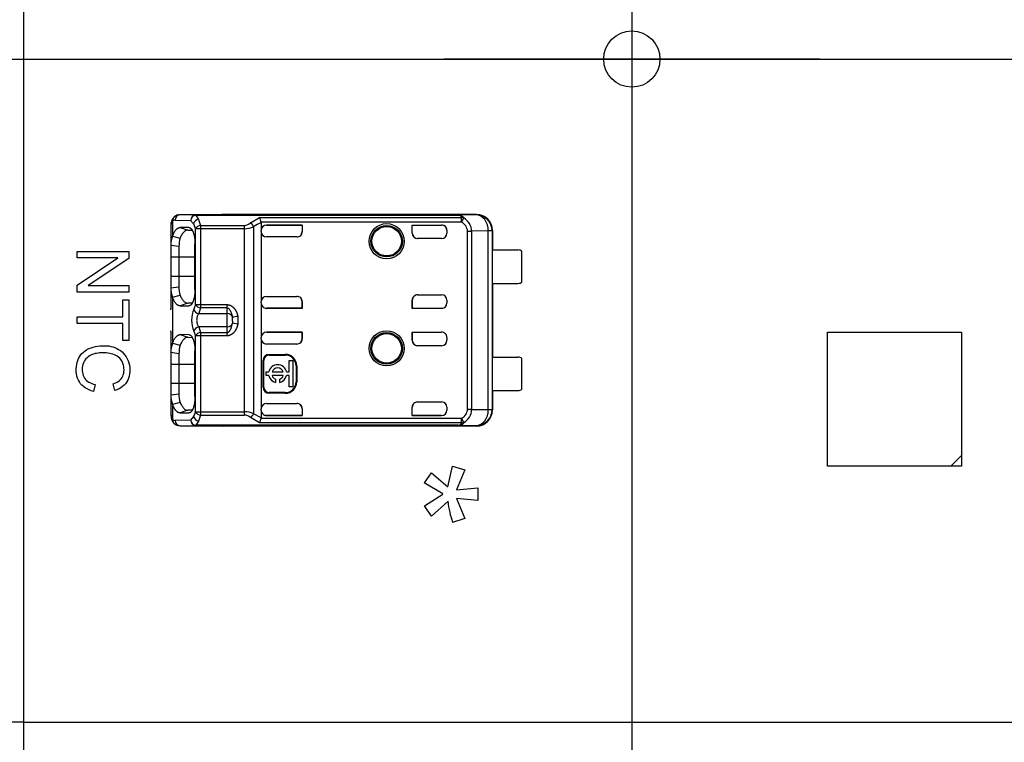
# Model space of a CAD drawing. Header units: millimetres. Extents: x 7 to 819, y 15 to 587.
# Tile 5 of 45: x 73 to 109, y 204 to 231. Entities that reach past the tile are written whole.
import ezdxf
from ezdxf.enums import TextEntityAlignment as Align
from ezdxf.lldxf.tags import DXFTag

# ---------------------------------------------------------------- set-up
doc = ezdxf.new("R2010")
doc.units = ezdxf.units.MM
doc.layers.add('Default', color=7, linetype='Continuous')
doc.layers.add('RECLED_224X50MM_', color=7, linetype='Continuous')
doc.styles.add('SEACAD_Arial', font='arial.ttf')
tags = doc.linetypes.add('CENTER2', pattern=[28.575, 19.05, -3.175, 3.175, -3.175]).pattern_tags.tags
tags[10:11] = [DXFTag(74, 4), DXFTag(75, 0), DXFTag(340, '0'), DXFTag(46, 0.0), DXFTag(50, 0.0), DXFTag(44, 0.0), DXFTag(45, 0.0)]
tags[8:9] = [DXFTag(74, 4), DXFTag(75, 0), DXFTag(340, '0'), DXFTag(46, 0.0), DXFTag(50, 0.0), DXFTag(44, 0.0), DXFTag(45, 0.0)]
tags[6:7] = [DXFTag(74, 4), DXFTag(75, 0), DXFTag(340, '0'), DXFTag(46, 0.0), DXFTag(50, 0.0), DXFTag(44, 0.0), DXFTag(45, 0.0)]
tags[4:5] = [DXFTag(74, 4), DXFTag(75, 0), DXFTag(340, '0'), DXFTag(46, 0.0), DXFTag(50, 0.0), DXFTag(44, 0.0), DXFTag(45, 0.0)]
doc.dimstyles.new('ISO', dxfattribs={"dimtxt": 3.5, "dimasz": 3.5, "dimexe": 1.75, "dimexo": 0, "dimgap": 0.875, "dimtad": 1, "dimtxsty": 'SEACAD_Arial', "dimblk1": '_SE_FILLED', "dimblk2": '_SE_FILLED', "dimsah": 1, "dimcen": 1.75, "dimadec": 0, "dimazin": 0, "dimtfac": 0.5, "dimtdec": 3, "dimtmove": 0, "dimatfit": 3, "dimfxl": 1, "dimarcsym": 0})

# ---------------------------------------------------------------- blocks, each defined once
blk = doc.blocks.new('SEANNOT_GROUP26')
at = {"layer": 'Default', "color": 7, "linetype": 'CENTER2'}
blk.add_line((67.179, 229.57), (301.314, 229.57), dxfattribs=at)
blk = doc.blocks.new('SEANNOT_GROUP27')
at = {"layer": 'Default', "color": 7, "linetype": 'CENTER2'}
for p, q in [((95.36, 236.57), (95.36, 222.57)), ((102.36, 229.57), (88.36, 229.57))]:
    blk.add_line(p, q, dxfattribs=at)
blk = doc.blocks.new('SE3')
at = {"layer": 'RECLED_224X50MM_', "color": 7, "linetype": 'Continuous'}
for p, q in [((72.66, 254.32), (72.66, 204.82)), ((78.221, 223.52), (78.221, 222.964)), ((78.315, 223.56), (78.896, 223.546)), ((79.084, 223.746), (78.503, 223.76)), ((80.11, 223.76), (78.503, 223.76)), ((78.895, 223.546), (79.002, 223.42)), ((79.002, 223.419), (79.076, 223.236)), ((79.084, 223.746), (88.872, 223.746)), ((79.084, 223.746), (79.084, 223.741)), ((79.084, 223.742), (79.191, 223.585)), ((88.872, 223.741), (79.084, 223.741)), ((79.191, 223.587), (79.264, 223.361)), ((80.103, 223.76), (80.11, 223.76)), ((89.56, 223.77), (80.11, 223.77)), ((80.11, 223.77), (80.11, 223.76)), ((81.131, 223.456), (81.463, 223.655)), ((81.463, 223.655), (89, 223.655)), ((89, 223.476), (81.525, 223.476)), ((81.527, 223.458), (81.527, 223.175)), ((89.544, 223.753), (88.872, 223.746)), ((88.872, 223.741), (88.872, 223.746)), ((89, 223.476), (89, 223.655)), ((89.081, 223.631), (89.086, 223.641)), ((89.544, 223.753), (89.56, 223.77)), ((78.16, 223.364), (78.16, 222.61)), ((78.505, 223.283), (78.787, 223.183)), ((78.833, 223.28), (78.505, 223.283)), ((78.787, 223.183), (78.946, 223.181)), ((79.076, 220.404), (79.076, 223.236)), ((79.264, 223.236), (79.076, 223.236)), ((79.264, 223.361), (80.904, 223.361)), ((79.264, 223.361), (79.264, 223.236)), ((80.904, 223.236), (79.264, 223.236)), ((79.264, 223.236), (79.264, 220.404)), ((80.904, 223.236), (80.904, 223.361)), ((80.904, 216.404), (80.904, 223.236)), ((81.244, 223.313), (81.244, 216.327)), ((81.527, 223.13), (81.527, 223.175)), ((81.527, 223.13), (81.527, 220.51)), ((81.527, 223.13), (81.527, 223.13)), ((83.06, 223.375), (81.727, 223.375)), ((81.727, 223.375), (81.727, 223.374)), ((81.727, 223.374), (83.053, 223.374)), ((83.053, 223.374), (83.06, 223.375)), ((83.053, 223.374), (83.053, 223.123)), ((83.053, 223.123), (83.06, 223.13)), ((83.06, 223.375), (83.06, 223.13)), ((87.16, 223.07), (87.16, 223.375)), ((87.16, 223.375), (88.26, 223.375)), ((87.167, 223.374), (87.16, 223.375)), ((87.16, 223.07), (87.167, 223.07)), ((87.167, 223.07), (87.167, 223.374)), ((87.167, 223.374), (88.26, 223.374)), ((88.26, 223.374), (88.26, 223.375)), ((88.46, 223.175), (88.46, 223.07)), ((89.228, 216.493), (89.228, 223.147)), ((90.003, 223.153), (89.381, 223.148)), ((89.381, 223.147), (89.381, 216.493)), ((90.144, 223.153), (90.003, 223.153)), ((90.003, 216.487), (90.003, 223.153)), ((90.144, 223.153), (90.145, 223.155)), ((90.144, 223.153), (90.144, 216.487)), ((90.16, 223.17), (90.145, 223.17)), ((90.145, 223.17), (90.145, 223.155)), ((90.16, 223.17), (90.16, 222.445)), ((78.22, 222.962), (78.502, 222.89)), ((82.86, 222.93), (81.727, 222.93)), ((88.26, 222.87), (87.36, 222.87)), ((74.658, 222.145), (74.658, 222.392)), ((74.658, 222.392), (76.593, 222.392)), ((76.593, 222.392), (76.593, 222.128)), ((78.459, 222.571), (78.16, 222.611)), ((78.16, 222.611), (78.16, 222.17)), ((78.459, 222.571), (78.459, 222.17)), ((79.055, 220.971), (79.055, 222.671)), ((90.158, 221.195), (90.158, 222.445)), ((90.158, 222.445), (91.11, 222.445)), ((91.26, 221.245), (91.26, 222.395)), ((74.658, 221.131), (76.178, 222.145)), ((76.178, 222.145), (74.658, 222.145)), ((76.593, 222.128), (75.073, 221.114)), ((78.459, 222.17), (78.16, 222.17)), ((78.16, 222.17), (78.16, 221.47)), ((79.055, 222.17), (78.459, 222.17)), ((78.459, 222.17), (78.459, 221.47)), ((78.16, 221.47), (78.16, 221.029)), ((78.16, 221.47), (78.459, 221.47)), ((78.459, 221.47), (78.459, 221.069)), ((78.459, 221.47), (79.055, 221.47)), ((74.658, 220.867), (74.658, 221.131)), ((76.593, 220.867), (74.658, 220.867)), ((75.073, 221.114), (76.593, 221.114)), ((76.593, 221.114), (76.593, 220.867)), ((78.16, 221.03), (78.16, 220.241)), ((78.161, 221.029), (78.459, 221.069)), ((90.158, 221.195), (91.11, 221.195)), ((90.16, 221.195), (90.16, 218.445)), ((76.365, 219.952), (76.365, 220.588)), ((76.365, 220.588), (76.593, 220.588)), ((76.593, 220.588), (76.593, 219.058)), ((78.22, 220.679), (78.502, 220.75)), ((78.221, 220.676), (78.221, 218.964)), ((81.527, 220.464), (81.527, 220.51)), ((81.727, 220.71), (82.86, 220.71)), ((83.053, 220.266), (83.053, 220.517)), ((83.053, 220.517), (83.06, 220.51)), ((83.06, 220.51), (83.06, 220.264)), ((87.16, 220.264), (87.16, 220.57)), ((87.167, 220.57), (87.16, 220.57)), ((87.167, 220.57), (87.167, 220.266)), ((87.36, 220.77), (88.26, 220.77)), ((88.46, 220.57), (88.46, 220.464)), ((78.161, 220.214), (78.16, 220.241)), ((78.504, 220.357), (78.833, 220.36)), ((78.787, 220.457), (78.505, 220.357)), ((78.947, 220.459), (78.787, 220.457)), ((79.076, 220.404), (79.008, 220.231)), ((79.076, 220.404), (79.264, 220.404)), ((79.264, 220.279), (79.196, 220.066)), ((79.264, 220.404), (80.26, 220.404)), ((79.264, 220.404), (79.264, 220.279)), ((80.26, 220.279), (79.264, 220.279)), ((80.26, 220.279), (80.26, 220.404)), ((80.26, 220.066), (80.26, 220.279)), ((81.527, 220.464), (81.527, 219.175)), ((81.727, 220.266), (81.727, 220.264)), ((83.053, 220.266), (81.727, 220.266)), ((83.06, 220.264), (81.727, 220.264)), ((83.053, 220.266), (83.06, 220.264)), ((87.167, 220.266), (87.16, 220.264)), ((88.26, 220.264), (87.16, 220.264)), ((87.167, 220.266), (88.26, 220.266)), ((88.26, 220.264), (88.26, 220.266)), ((74.658, 219.695), (74.658, 219.952)), ((74.658, 219.952), (76.365, 219.952)), ((79.196, 220.066), (80.26, 220.066)), ((80.26, 219.574), (80.26, 220.066)), ((80.46, 219.808), (80.457, 219.932)), ((80.459, 219.791), (80.46, 219.708)), ((80.46, 219.791), (80.46, 219.808)), ((80.654, 219.962), (80.654, 219.678)), ((76.365, 219.695), (74.658, 219.695)), ((76.365, 219.058), (76.365, 219.695)), ((78.16, 219.399), (78.161, 219.426)), ((78.16, 219.399), (78.16, 218.61)), ((79.008, 219.409), (79.076, 219.236)), ((80.26, 219.574), (79.196, 219.574)), ((79.196, 219.574), (79.264, 219.361)), ((80.26, 219.361), (80.26, 219.574)), ((80.389, 219.485), (80.457, 219.708)), ((80.654, 219.678), (80.457, 219.708)), ((83.06, 219.375), (81.727, 219.375)), ((81.727, 219.375), (81.727, 219.374)), ((81.727, 219.374), (83.053, 219.374)), ((83.053, 219.374), (83.06, 219.375)), ((83.053, 219.123), (83.053, 219.374)), ((83.06, 219.375), (83.06, 219.13)), ((87.16, 219.07), (87.16, 219.375)), ((87.16, 219.375), (88.26, 219.375)), ((87.167, 219.374), (87.16, 219.375)), ((87.167, 219.374), (87.167, 219.07)), ((87.167, 219.374), (88.26, 219.374)), ((88.26, 219.374), (88.26, 219.375)), ((76.593, 219.058), (76.365, 219.058)), ((78.505, 219.283), (78.787, 219.183)), ((78.833, 219.28), (78.505, 219.283)), ((78.787, 219.183), (78.946, 219.181)), ((79.076, 216.404), (79.076, 219.236)), ((79.264, 219.236), (79.076, 219.236)), ((79.264, 219.361), (79.264, 219.236)), ((79.264, 219.361), (80.26, 219.361)), ((80.26, 219.236), (79.264, 219.236)), ((79.264, 219.236), (79.264, 216.404)), ((80.26, 219.236), (80.26, 219.361)), ((81.527, 219.13), (81.527, 219.175)), ((81.527, 219.13), (81.527, 216.51)), ((83.053, 219.123), (83.06, 219.13)), ((87.16, 219.07), (87.167, 219.07)), ((88.46, 219.175), (88.46, 219.07)), ((102.66, 219.37), (107.66, 219.37)), ((102.66, 214.37), (102.66, 219.37)), ((107.66, 219.37), (107.66, 214.77)), ((78.22, 218.962), (78.502, 218.89)), ((79.055, 216.971), (79.055, 218.671)), ((82.86, 218.93), (81.727, 218.93)), ((88.26, 218.87), (87.36, 218.87)), ((78.459, 218.571), (78.16, 218.611)), ((78.16, 218.611), (78.16, 218.17)), ((78.459, 218.571), (78.459, 218.17)), ((81.6, 217.32), (81.6, 218.32)), ((81.627, 218.32), (81.6, 218.32)), ((81.627, 217.32), (81.627, 218.32)), ((81.827, 218.546), (82.427, 218.546)), ((81.827, 218.546), (81.827, 218.52)), ((81.827, 218.52), (82.427, 218.52)), ((82.427, 218.52), (82.427, 218.546)), ((82.575, 217.888), (82.575, 218.316)), ((82.575, 218.316), (82.708, 218.316)), ((82.708, 218.316), (82.708, 217.328)), ((90.158, 217.195), (90.158, 218.445)), ((90.158, 218.445), (91.11, 218.445)), ((91.26, 217.245), (91.26, 218.395)), ((78.459, 218.17), (78.16, 218.17)), ((78.16, 218.17), (78.16, 217.47)), ((79.055, 218.17), (78.459, 218.17)), ((78.459, 218.17), (78.459, 217.47)), ((82.853, 218.12), (82.827, 218.12)), ((82.827, 218.12), (82.827, 217.52)), ((82.853, 218.12), (82.853, 217.52)), ((81.708, 217.756), (81.708, 217.888)), ((81.708, 217.888), (81.811, 217.888)), ((81.811, 217.756), (81.708, 217.756)), ((81.936, 217.888), (82.349, 217.888)), ((82.349, 217.756), (81.936, 217.756)), ((82.059, 217.622), (82.059, 217.495)), ((82.225, 217.495), (82.225, 217.622)), ((82.473, 217.888), (82.575, 217.888)), ((82.575, 217.756), (82.473, 217.756)), ((82.575, 217.328), (82.575, 217.756)), ((75.336, 217.419), (75.271, 217.162)), ((76.063, 217.194), (76.004, 217.444)), ((78.16, 217.47), (78.459, 217.47)), ((78.16, 217.47), (78.16, 217.029)), ((78.459, 217.47), (78.459, 217.069)), ((78.459, 217.47), (79.055, 217.47)), ((81.6, 217.32), (81.627, 217.32)), ((82.708, 217.328), (82.575, 217.328)), ((82.827, 217.52), (82.853, 217.52)), ((90.158, 217.195), (91.11, 217.195)), ((90.16, 217.195), (90.16, 216.47)), ((78.16, 217.03), (78.16, 216.276)), ((78.161, 217.029), (78.459, 217.069)), ((82.427, 217.12), (81.827, 217.12)), ((81.827, 217.12), (81.827, 217.094)), ((82.427, 217.094), (81.827, 217.094)), ((82.427, 217.094), (82.427, 217.12)), ((78.502, 216.75), (78.22, 216.679)), ((78.221, 216.676), (78.221, 216.12)), ((78.787, 216.457), (78.505, 216.357)), ((78.947, 216.459), (78.787, 216.457)), ((81.527, 216.464), (81.527, 216.51)), ((81.527, 216.51), (81.527, 216.51)), ((81.527, 216.464), (81.527, 216.182)), ((81.727, 216.71), (82.86, 216.71)), ((83.053, 216.518), (83.053, 216.266)), ((83.053, 216.518), (83.06, 216.51)), ((83.06, 216.51), (83.06, 216.264)), ((87.16, 216.264), (87.16, 216.57)), ((87.167, 216.57), (87.16, 216.57)), ((87.167, 216.266), (87.167, 216.57)), ((87.36, 216.77), (88.26, 216.77)), ((88.46, 216.57), (88.46, 216.464)), ((89.381, 216.492), (90.003, 216.487)), ((90.003, 216.487), (90.144, 216.487)), ((90.145, 216.485), (90.144, 216.487)), ((90.145, 216.485), (90.145, 216.47)), ((90.145, 216.47), (90.16, 216.47)), ((78.896, 216.094), (78.315, 216.08)), ((78.504, 216.357), (78.833, 216.36)), ((79.002, 216.22), (78.895, 216.093)), ((79.076, 216.404), (79.002, 216.22)), ((79.076, 216.404), (79.264, 216.404)), ((79.264, 216.279), (79.191, 216.053)), ((79.264, 216.404), (80.904, 216.404)), ((79.264, 216.404), (79.264, 216.279)), ((79.264, 216.279), (80.904, 216.279)), ((80.904, 216.279), (80.904, 216.404)), ((81.467, 215.984), (81.131, 216.185)), ((81.527, 216.182), (81.244, 216.327)), ((81.527, 216.182), (81.525, 216.164)), ((81.525, 216.164), (89, 216.164)), ((81.727, 216.266), (83.053, 216.266)), ((81.727, 216.266), (81.727, 216.264)), ((83.06, 216.264), (81.727, 216.264)), ((83.053, 216.266), (83.06, 216.264)), ((87.167, 216.266), (87.16, 216.264)), ((88.26, 216.264), (87.16, 216.264)), ((87.167, 216.266), (88.26, 216.266)), ((88.26, 216.264), (88.26, 216.266)), ((89, 215.985), (89, 216.164)), ((89.086, 215.999), (89, 216.164)), ((78.503, 215.88), (79.084, 215.894)), ((78.503, 215.88), (80.11, 215.88)), ((79.191, 216.055), (79.084, 215.898)), ((79.084, 215.899), (79.084, 215.894)), ((88.876, 215.899), (79.084, 215.899)), ((88.872, 215.894), (79.084, 215.894)), ((80.11, 215.88), (80.103, 215.88)), ((80.11, 215.88), (80.11, 215.87)), ((89.56, 215.87), (80.11, 215.87)), ((89, 215.985), (81.467, 215.985)), ((88.872, 215.894), (88.872, 215.899)), ((88.872, 215.894), (89.544, 215.887)), ((89.56, 215.87), (89.544, 215.887)), ((107.66, 214.77), (107.26, 214.37)), ((107.66, 214.77), (107.66, 214.37)), ((88.494, 213.598), (88.672, 214.375)), ((88.672, 214.375), (89.129, 214.229)), ((89.127, 214.229), (88.818, 213.493)), ((107.26, 214.37), (102.66, 214.37)), ((107.66, 214.37), (107.26, 214.37)), ((87.616, 213.75), (87.888, 214.125)), ((87.887, 214.124), (88.495, 213.599)), ((88.304, 213.333), (87.615, 213.749)), ((88.816, 213.493), (89.616, 213.558)), ((89.616, 213.557), (89.616, 213.091)), ((87.616, 212.895), (88.304, 213.331)), ((89.616, 213.09), (88.819, 213.167)), ((88.82, 213.166), (89.128, 212.413)), ((87.888, 212.51), (87.616, 212.894)), ((88.496, 213.058), (87.887, 212.511)), ((89.129, 212.413), (88.672, 212.266)), ((72.66, 204.82), (295.66, 204.82))]:
    blk.add_line(p, q, dxfattribs=at)
for centre, radius in [((95.36, 229.57), 1.05), ((86.21, 222.77), 0.657), ((86.21, 222.77), 0.586), ((86.21, 222.77), 0.552), ((86.21, 222.77), 0.55), ((86.21, 218.77), 0.657), ((86.21, 218.77), 0.586), ((86.21, 218.77), 0.552), ((86.21, 218.77), 0.55)]:
    blk.add_circle(centre, radius, dxfattribs=at)
for centre, radius, start, end in [((78.548, 223.392), 0.389, 138.7256, 185.5499), ((78.386, 223.544), 0.167, 132.1309, 188.1826), ((78.504, 223.427), 0.334, 89.1865, 133.9556), ((78.509, 223.565), 0.195, 92.0087, 181.5161), ((79.103, 223.535), 0.207, 95.1634, 176.886), ((79.243, 223.338), 0.254, 101.8825, 161.2489), ((80.884, 223.728), 0.368, 273.146, 312.1839), ((82.013, 222.16), 1.386, 110.5133, 123.6746), ((81.101, 223.429), 0.427, 6.3282, 31.9727), ((89.008, 223.442), 0.213, 68.684, 92.1305), ((90.9, 222.588), 2.098, 150.1716, 154.9417), ((88.839, 223.121), 0.39, 3.7903, 65.5152), ((88.789, 223.128), 0.593, 1.8615, 59.9189), ((89.544, 223.153), 0.6, 0.0044, 89.9972), ((79.294, 223.114), 0.249, 96.7449, 150.7545), ((80.894, 224.065), 0.829, 270.6971, 294.9694), ((88.26, 223.07), 0.2, 270, 0), ((89.263, 238.969), 15.822, 269.8734, 270.4283), ((78.911, 222.664), 0.753, 156.4762, 184.0959), ((79.602, 222.581), 1.143, 164.232, 180.5091), ((91.11, 222.195), 0.25, 53.1301, 90), ((91.11, 221.445), 0.25, 270, 306.8699), ((78.912, 220.977), 0.754, 175.9429, 203.5178), ((79.452, 221.039), 0.994, 178.2676, 197.0336), ((88.26, 220.57), 0.2, 0, 90), ((80.033, 219.82), 1.103, 158.1482, 201.8519), ((79.249, 220.317), 0.256, 199.6387, 258.0335), ((79.294, 220.526), 0.249, 209.2525, 263.2419), ((81.416, 214.269), 5.744, 97.6278, 99.6123), ((79.249, 219.323), 0.256, 101.966, 160.3614), ((79.294, 219.114), 0.249, 96.7563, 150.7508), ((88.26, 219.07), 0.2, 270, 0), ((78.911, 218.664), 0.753, 156.4965, 184.0897), ((79.602, 218.581), 1.143, 164.2319, 180.5087), ((81.827, 218.32), 0.226, 90, 180), ((81.827, 218.32), 0.2, 90, 180), ((82.427, 218.12), 0.426, 0, 90), ((82.427, 218.12), 0.4, 0, 90), ((91.11, 218.195), 0.25, 53.1301, 90), ((82.142, 217.822), 0.337, 11.3273, 168.6727), ((82.142, 217.822), 0.217, 17.7847, 162.2153), ((82.142, 217.822), 0.337, 191.3273, 255.7958), ((82.142, 217.822), 0.217, 197.7847, 247.568), ((82.142, 217.822), 0.337, 284.2042, 348.6727), ((82.142, 217.822), 0.217, 292.432, 342.2153), ((81.827, 217.32), 0.226, 180, 270), ((81.827, 217.32), 0.2, 180, 270), ((82.427, 217.52), 0.4, 270, 0), ((82.427, 217.52), 0.426, 270, 0), ((91.11, 217.445), 0.25, 270, 306.8699), ((78.913, 216.977), 0.755, 175.9562, 203.5038), ((79.453, 217.039), 0.995, 178.278, 197.0155), ((88.26, 216.57), 0.2, 0, 90), ((88.839, 216.518), 0.39, 294.4383, 356.2585), ((88.8, 216.504), 0.581, 299.457, 358.8399), ((89.263, 200.712), 15.781, 89.5705, 90.1268), ((89.544, 216.487), 0.6, 270.004, 359.9956), ((78.551, 216.249), 0.391, 174.661, 225.2491), ((78.386, 216.096), 0.168, 171.8708, 227.8742), ((78.509, 216.074), 0.195, 178.4846, 267.9947), ((79.103, 216.105), 0.207, 183.114, 264.8372), ((79.252, 216.313), 0.266, 200.2713, 256.613), ((79.294, 216.526), 0.249, 209.2436, 263.2579), ((80.894, 215.573), 0.832, 65.069, 89.2656), ((80.885, 215.913), 0.366, 47.8736, 87.0003), ((80.869, 216.509), 0.417, 308.8785, 334.1068), ((80.698, 216.332), 0.844, 335.6621, 348.4704), ((78.504, 216.214), 0.334, 226.0973, 270.7932), ((89.009, 216.198), 0.213, 267.5509, 291.0364), ((92.188, 213.469), 3.716, 186.331, 198.8853)]:
    blk.add_arc(centre, radius, start, end, dxfattribs=at)
for centre, major_axis, ratio, start_param, end_param in [((78.312, 222.66), (0, -0.9), 0.34204, 3.132956, 3.443003), ((79.084, 223.546), (-0.005, -0.2), 0.939661, 3.166998, 4.734916), ((80.11, 223.17), (0, -0.6), 0.999962, 3.141593, 3.321418), ((89.544, 223.153), (0.006, -0.6), 0.766027, 1.562157, 3.128038), ((89.56, 223.17), (-0.424, -0.424), 0.999924, 2.356207, 3.926956), ((81.727, 223.175), (0, -0.2), 0.999994, 3.141593, 4.712389), ((81.727, 223.174), (0, -0.2), 0.999994, 3.141593, 4.712389), ((81.727, 223.13), (0, -0.2), 0.999848, 4.712389, 6.283185), ((82.86, 223.13), (-0.141, -0.141), 0.999695, 0.785246, 2.356347), ((82.853, 223.123), (-0.141, -0.141), 0.999695, 1.570796, 2.356347), ((87.36, 223.07), (0.2, 0), 0.999848, 3.141593, 4.712389), ((87.367, 223.07), (0.2, 0), 0.999848, 3.141593, 4.712389), ((88.26, 223.175), (0, -0.2), 0.999994, 1.570796, 3.141593), ((88.26, 223.174), (0, -0.2), 0.999994, 1.57081, 3.141593), ((81.727, 220.51), (0, 0.2), 0.999848, 0, 1.570796), ((82.86, 220.51), (-0.141, 0.141), 0.999695, 3.926838, 5.497939), ((82.853, 220.517), (-0.141, 0.141), 0.999695, 3.926838, 4.712389), ((87.36, 220.57), (0.2, 0), 0.999848, 1.570796, 3.141593), ((87.367, 220.57), (0.2, 0), 0.999848, 1.570796, 3.141593), ((81.727, 220.466), (0, 0.2), 0.999994, 1.570796, 3.141593), ((81.727, 220.464), (0, 0.2), 0.999994, 1.570796, 3.141593), ((88.26, 220.466), (0, 0.2), 0.999994, 3.141593, 4.712389), ((88.26, 220.464), (0, 0.2), 0.999994, 3.141593, 4.712389), ((80.26, 219.902), (-0.2, 0), 0.821429, 3.324108, 4.712389), ((80.26, 219.738), (0.2, 0), 0.821429, 4.712389, 6.100671), ((81.727, 219.175), (0, -0.2), 0.999994, 3.141593, 4.712389), ((81.727, 219.174), (0, -0.2), 0.999994, 3.141593, 4.712389), ((88.26, 219.175), (0, -0.2), 0.999994, 1.570796, 3.141593), ((88.26, 219.174), (0, -0.2), 0.999994, 1.570796, 3.141593), ((81.727, 219.13), (0, -0.2), 0.999848, 4.712389, 6.283185), ((82.86, 219.13), (-0.141, -0.141), 0.999695, 0.785246, 2.356347), ((82.853, 219.123), (-0.141, -0.141), 0.999695, 1.570796, 2.356347), ((87.36, 219.07), (0.2, 0), 0.999848, 3.141593, 4.712389), ((87.367, 219.07), (0.2, 0), 0.999848, 3.141593, 4.712389), ((81.727, 216.51), (0, 0.2), 0.999848, 0, 1.570796), ((81.727, 216.466), (0, 0.2), 0.999994, 1.570796, 3.141593), ((81.727, 216.464), (0, 0.2), 0.999994, 1.570796, 3.141593), ((82.86, 216.51), (-0.141, 0.141), 0.999695, 3.926839, 5.497939), ((82.853, 216.517), (-0.141, 0.141), 0.999695, 3.932239, 4.712389), ((87.36, 216.57), (0.2, 0), 0.999848, 1.570796, 3.141593), ((87.367, 216.57), (0.2, 0), 0.999848, 1.570796, 3.141593), ((88.26, 216.466), (0, 0.2), 0.999994, 3.141593, 4.712375), ((88.26, 216.464), (0, 0.2), 0.999994, 3.141593, 4.712389), ((89.544, 216.487), (-0.006, -0.6), 0.766027, 0.013567, 1.579437), ((89.56, 216.47), (-0.424, 0.424), 0.999924, 2.35623, 3.926978), ((78.313, 216.982), (0.001, 0.902), 0.342128, 2.840923, 3.150345), ((79.084, 216.094), (0.005, -0.2), 0.939661, 4.689874, 6.25773), ((80.11, 216.47), (0, -0.6), 0.999962, 6.103357, 6.283185)]:
    blk.add_ellipse(centre, major_axis=major_axis, ratio=ratio, start_param=start_param, end_param=end_param, dxfattribs=at)
for points, degree, knots in [([(78.221, 223.52), (78.212, 223.513), (78.196, 223.499), (78.179, 223.473), (78.168, 223.441), (78.161, 223.406), (78.161, 223.378), (78.16, 223.364)], 3, [0, 0, 0, 0, 0.206395, 0.408543, 0.607471, 0.804252, 1, 1, 1, 1]), ([(88.872, 223.746), (88.887, 223.746), (88.915, 223.745), (88.954, 223.74), (88.987, 223.732), (89.022, 223.718), (89.057, 223.691), (89.075, 223.659), (89.086, 223.641)], 3, [0, 0, 0, 0, 0.122213, 0.238697, 0.352336, 0.466228, 0.688748, 1, 1, 1, 1]), ([(89, 223.655), (88.998, 223.667), (88.994, 223.688), (88.978, 223.711), (88.952, 223.726), (88.917, 223.737), (88.887, 223.74), (88.872, 223.741)], 3, [0, 0, 0, 0, 0.264912, 0.488067, 0.676456, 0.841557, 1, 1, 1, 1]), ([(78.787, 223.182), (78.773, 223.182), (78.746, 223.18), (78.707, 223.165), (78.67, 223.141), (78.622, 223.097), (78.565, 223.022), (78.523, 222.935), (78.502, 222.892)], 3, [0, 0, 0, 0, 0.131621, 0.259651, 0.384099, 0.504973, 0.752584, 1, 1, 1, 1]), ([(78.834, 223.281), (78.926, 223.273), (78.991, 223.098), (79.055, 222.925), (79.056, 222.671)], 2, [0, 0, 0, 0.5, 0.5, 1, 1, 1]), ([(79.055, 220.971), (79.055, 220.724), (78.992, 220.543), (78.927, 220.36), (78.833, 220.36)], 2, [0, 0, 0, 0.5, 0.5, 1, 1, 1]), ([(78.502, 220.748), (78.512, 220.727), (78.533, 220.682), (78.567, 220.623), (78.605, 220.568), (78.646, 220.522), (78.69, 220.486), (78.737, 220.461), (78.77, 220.459), (78.787, 220.458)], 3, [0, 0, 0, 0, 0.119189, 0.246257, 0.381214, 0.524065, 0.674813, 0.833459, 1, 1, 1, 1]), ([(80.26, 220.404), (80.408, 220.391), (80.514, 220.27), (80.564, 220.213), (80.601, 220.133), (80.636, 220.056), (80.654, 219.962)], 2, [0, 0, 0, 0.5, 0.5, 0.75, 0.75, 1, 1, 1]), ([(80.457, 219.932), (80.453, 219.957), (80.446, 220.006), (80.423, 220.079), (80.396, 220.144), (80.366, 220.2), (80.333, 220.24), (80.298, 220.268), (80.272, 220.275), (80.26, 220.279)], 3, [0, 0, 0, 0, 0.180622, 0.363866, 0.549849, 0.69593, 0.816556, 0.915955, 1, 1, 1, 1]), ([(79.196, 220.066), (79.188, 220.056), (79.17, 220.035), (79.15, 219.995), (79.134, 219.95), (79.124, 219.901), (79.119, 219.849), (79.119, 219.796), (79.124, 219.743), (79.134, 219.693), (79.15, 219.647), (79.17, 219.606), (79.188, 219.584), (79.196, 219.574)], 3, [0, 0, 0, 0, 0.095482, 0.187791, 0.277611, 0.365684, 0.452798, 0.539767, 0.627407, 0.716518, 0.80786, 0.90214, 1, 1, 1, 1]), ([(80.654, 219.678), (80.617, 219.489), (80.512, 219.368), (80.462, 219.311), (80.398, 219.276), (80.334, 219.242), (80.26, 219.236)], 2, [0, 0, 0, 0.5, 0.5, 0.75, 0.75, 1, 1, 1]), ([(80.26, 219.361), (80.268, 219.362), (80.284, 219.364), (80.306, 219.376), (80.332, 219.397), (80.361, 219.433), (80.379, 219.466), (80.389, 219.485)], 3, [0, 0, 0, 0, 0.116292, 0.245911, 0.39736, 0.643352, 1, 1, 1, 1]), ([(78.787, 219.182), (78.773, 219.182), (78.746, 219.18), (78.707, 219.165), (78.67, 219.141), (78.622, 219.097), (78.565, 219.022), (78.523, 218.935), (78.502, 218.892)], 3, [0, 0, 0, 0, 0.131621, 0.259651, 0.384099, 0.504973, 0.752584, 1, 1, 1, 1]), ([(78.834, 219.281), (78.926, 219.273), (78.991, 219.098), (79.055, 218.925), (79.056, 218.671)], 2, [0, 0, 0, 0.5, 0.5, 1, 1, 1]), ([(75.271, 217.162), (75.031, 217.223), (74.766, 217.396), (74.614, 217.811), (74.631, 218.191), (74.719, 218.458), (75.017, 218.775), (75.6, 218.915), (76.243, 218.806), (76.671, 218.255), (76.62, 217.528), (76.292, 217.261), (76.063, 217.194)], 3, [0, 0, 0, 0, 0.125, 0.1875, 0.25, 0.3125, 0.375, 0.5, 0.625, 0.75, 0.875, 1, 1, 1, 1]), ([(76.004, 217.444), (76.185, 217.502), (76.419, 217.673), (76.427, 218.248), (76.088, 218.576), (75.626, 218.622), (75.329, 218.579), (75.038, 218.483), (74.789, 218.124), (74.89, 217.609), (75.154, 217.457), (75.336, 217.419)], 3, [0, 0, 0, 0, 0.125, 0.25, 0.375, 0.5, 0.5625, 0.625, 0.75, 0.875, 1, 1, 1, 1]), ([(79.055, 216.971), (79.055, 216.724), (78.992, 216.543), (78.927, 216.36), (78.833, 216.36)], 2, [0, 0, 0, 0.5, 0.5, 1, 1, 1]), ([(78.504, 216.358), (78.425, 216.357), (78.35, 216.442), (78.276, 216.525), (78.221, 216.676)], 2, [0, 0, 0, 0.500227, 0.500227, 1, 1, 1]), ([(78.502, 216.748), (78.512, 216.727), (78.533, 216.682), (78.567, 216.623), (78.605, 216.568), (78.646, 216.522), (78.69, 216.486), (78.737, 216.461), (78.77, 216.459), (78.787, 216.458)], 3, [0, 0, 0, 0, 0.119171, 0.246227, 0.381178, 0.524029, 0.674783, 0.833441, 1, 1, 1, 1]), ([(78.16, 216.276), (78.161, 216.259), (78.162, 216.224), (78.173, 216.182), (78.191, 216.146), (78.21, 216.129), (78.22, 216.12)], 3, [0, 0, 0, 0, 0.244606, 0.491396, 0.742515, 1, 1, 1, 1]), ([(89.086, 215.999), (89.078, 215.985), (89.064, 215.96), (89.038, 215.934), (89.005, 215.913), (88.952, 215.897), (88.899, 215.895), (88.872, 215.894)], 3, [0, 0, 0, 0, 0.233305, 0.418726, 0.557587, 0.771407, 1, 1, 1, 1]), ([(88.876, 215.899), (88.886, 215.9), (88.907, 215.902), (88.934, 215.908), (88.956, 215.916), (88.974, 215.927), (88.987, 215.942), (88.996, 215.961), (88.999, 215.976), (89, 215.985)], 3, [0, 0, 0, 0, 0.112815, 0.226906, 0.348689, 0.483486, 0.635254, 0.806782, 1, 1, 1, 1])]:
    blk.add_open_spline(points, degree=degree, knots=knots, dxfattribs=at)
blk.add_rational_spline([(81.244, 223.313), (81.218, 223.371), (81.177, 223.423), (81.131, 223.456)], [1.05939443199, 0.980194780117, 0.980201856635, 1.05941566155], degree=3, dxfattribs=at)
for points, degree in [([(81.527, 223.458), (81.527, 223.46), (81.527, 223.464), (81.526, 223.47), (81.526, 223.474), (81.525, 223.476)], 3), ([(78.221, 222.964), (78.337, 223.282), (78.505, 223.282)], 2), ([(78.504, 220.358), (78.338, 220.356), (78.221, 220.676)], 2), ([(78.22, 218.964), (78.337, 219.282), (78.505, 219.282)], 2)]:
    blk.add_open_spline(points, degree=degree, dxfattribs=at)
blk = doc.blocks.new('DMBLK45')
at = {"layer": 'Default', "linetype": 'Continuous'}
for points in [[(98.86, 192.554), (98.86, 193.721), (95.36, 193.138)], [(114.36, 192.554), (117.86, 193.138), (114.36, 193.721)]]:
    blk.add_hatch(color=7, dxfattribs=at).paths.add_polyline_path(points)
at = {"layer": 'Default', "color": 7, "linetype": 'Continuous'}
for p, q in [((117.86, 252.07), (117.86, 191.388)), ((95.36, 229.57), (95.36, 191.388)), ((95.36, 193.138), (117.86, 193.138))]:
    blk.add_line(p, q, dxfattribs=at)
at = {"layer": 'Default', "color": 7, "linetype": 'Continuous', "style": 'SEACAD_Arial'}
blk.add_text('22,5', height=3.5, dxfattribs=at).set_placement((101.817, 197.513), align=Align.TOP_LEFT)
blk = doc.blocks.new('_SE_FILLED')
at = {"color": 0}
blk.add_line((0, 0), (-1, 0), dxfattribs=at)
blk.add_solid([(0, 0), (-1, -0.1665), (-1, 0.1665), (0, 0)], dxfattribs=at)
blk = doc.blocks.new('DMBLK53')
at = {"layer": 'Default', "linetype": 'Continuous'}
for points in [[(76.16, 182.054), (76.16, 183.221), (72.66, 182.638)], [(114.36, 182.054), (117.86, 182.638), (114.36, 183.221)]]:
    blk.add_hatch(color=7, dxfattribs=at).paths.add_polyline_path(points)
at = {"layer": 'Default', "color": 7, "linetype": 'Continuous'}
for p, q in [((117.86, 229.57), (117.86, 180.888)), ((72.66, 204.82), (72.66, 180.888)), ((72.66, 182.638), (117.86, 182.638))]:
    blk.add_line(p, q, dxfattribs=at)
at = {"layer": 'Default', "color": 7, "linetype": 'Continuous', "style": 'SEACAD_Arial'}
blk.add_text('45,2', height=3.5, dxfattribs=at).set_placement((90.467, 187.013), align=Align.TOP_LEFT)
blk = doc.blocks.new('DMBLK57')
at = {"layer": 'Default', "linetype": 'Continuous'}
for points in [[(76.16, 171.554), (76.16, 172.721), (72.66, 172.138)], [(292.16, 171.554), (295.66, 172.138), (292.16, 172.721)]]:
    blk.add_hatch(color=7, dxfattribs=at).paths.add_polyline_path(points)
at = {"layer": 'Default', "color": 7, "linetype": 'Continuous'}
for p, q in [((72.66, 204.82), (72.66, 170.388)), ((295.66, 204.82), (295.66, 170.388)), ((72.66, 172.138), (295.66, 172.138))]:
    blk.add_line(p, q, dxfattribs=at)
at = {"layer": 'Default', "color": 7, "linetype": 'Continuous', "style": 'SEACAD_Arial'}
blk.add_text('223', height=3.5, dxfattribs=at).set_placement((180.052, 176.513), align=Align.TOP_LEFT)
blk = doc.blocks.new('DMBLK58')
at = {"layer": 'Default', "linetype": 'Continuous'}
for points in [[(57.777, 250.82), (58.944, 250.82), (58.36, 254.32)], [(57.777, 208.32), (58.36, 204.82), (58.944, 208.32)]]:
    blk.add_hatch(color=7, dxfattribs=at).paths.add_polyline_path(points)
at = {"layer": 'Default', "color": 7, "linetype": 'Continuous'}
for p, q in [((72.66, 254.32), (56.61, 254.32)), ((58.36, 254.32), (58.36, 204.82)), ((72.66, 204.82), (56.61, 204.82))]:
    blk.add_line(p, q, dxfattribs=at)
at = {"layer": 'Default', "color": 7, "linetype": 'Continuous', "style": 'SEACAD_Arial'}
blk.add_text('49,5', height=3.5, rotation=90, dxfattribs=at).set_placement((53.985, 224.776), align=Align.TOP_LEFT)

msp = doc.modelspace()

# ---------------------------------------------------------------- block references
at = {"layer": 'Default'}
for name in ['SE3', 'SEANNOT_GROUP27', 'SEANNOT_GROUP26']:
    msp.add_blockref(name, (0, 0), dxfattribs=at)

# ---------------------------------------------------------------- dimensions: what is measured, and where the dimension line sits
at = {"layer": 'Default', "color": 7, "linetype": 'Continuous'}
for base, p1, p2, angle, picture, middle in [((58.36, 254.32), (72.66, 254.32), (72.66, 204.82), 270, 'DMBLK58', (58.36, 229.57)), ((72.66, 172.138), (72.66, 204.82), (295.66, 204.82), 0, 'DMBLK57', (184.16, 172.138))]:
    dim = msp.add_linear_dim(base=base, p1=p1, p2=p2, angle=angle, text='\\A1;<> ', dimstyle='ISO', dxfattribs=at)
    dim.commit()
    dim.dimension.update_dxf_attribs({"geometry": picture, "text_midpoint": middle, "dimtype": 161})
for base, p1, p2, picture, middle in [((117.86, 193.138), (95.36, 229.57), (117.86, 252.07), 'DMBLK45', (106.61, 193.138)), ((117.86, 182.638), (72.66, 204.82), (117.86, 229.57), 'DMBLK53', (95.26, 182.638))]:
    dim = msp.add_linear_dim(base=base, p1=p1, p2=p2, text='\\A1;<> ', dimstyle='ISO', dxfattribs=at)
    dim.commit()
    dim.dimension.update_dxf_attribs({"geometry": picture, "text_midpoint": middle, "dimtype": 160})

doc.saveas('drawing.dxf')
